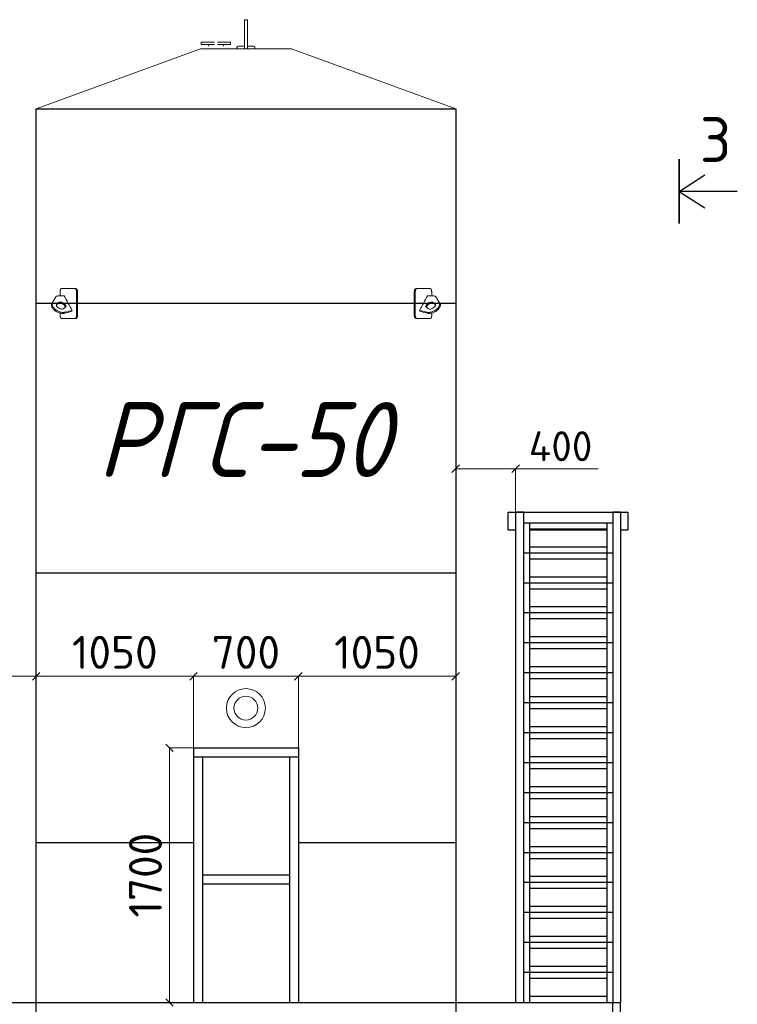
# Model space of a CAD drawing. Header units: millimetres. Extents: x -34827 to 118056, y 11959 to 116489.
# Tile 100 of 105: x 81299 to 86089, y 94145 to 100717. Entities that reach past the tile are written whole.
import ezdxf

# ---------------------------------------------------------------- set-up
doc = ezdxf.new("R2010")
doc.units = ezdxf.units.MM
doc.layers.add('SV-DIM-MECH', color=7, linetype='Continuous')
doc.layers.add('Резервуар', color=7, linetype='Continuous')
doc.layers.add('Размеры', color=7, linetype='Continuous', lineweight=15)
doc.styles.get("Standard").update_dxf_attribs({"font": 'isocpeur.ttf'})
doc.styles.add('Геннадий 1000', font='isocpeur.ttf', dxfattribs={"height": 300})
doc.styles.add('СПДС B', font='isocpeur.ttf', dxfattribs={"width": 0.9, "oblique": 15, "height": 50})
doc.dimstyles.new('Размер 1000', dxfattribs={"dimtxt": 300, "dimasz": 50, "dimexe": 0.18, "dimexo": 0.0625, "dimgap": 50, "dimtad": 1, "dimdec": 0, "dimrnd": 1, "dimzin": 0, "dimdsep": 46, "dimtxsty": 'Standard', "dimblk": 'OBLIQUE', "dimcen": -0.09, "dimclrd": 5, "dimclre": 5, "dimclrt": 5, "dimadec": 0, "dimazin": 0, "dimtfac": 1, "dimtdec": 0, "dimtofl": 0, "dimtmove": 0, "dimatfit": 3, "dimldrblk": 'OBLIQUE', "dimfxl": 1, "dimtolj": 1, "dimtzin": 0, "dimlwd": 13, "dimlwe": 13, "dimarcsym": 0})

# ---------------------------------------------------------------- blocks, each defined once
blk = doc.blocks.new('_Oblique')
at = {"color": 0, "linetype": 'ByBlock', "lineweight": -2}
blk.add_line((-0.5, -0.5), (0.5, 0.5), dxfattribs=at)
blk = doc.blocks.new('*D137')
at = {"layer": 'Defpoints', "color": 0, "transparency": 16777216}
for p in [(82298.7, 95857), (82459.2, 95857), (82459.2, 94157)]:
    blk.add_point(p, dxfattribs=at)
at = {"layer": 'Размеры', "color": 5, "lineweight": 13, "transparency": 16777216}
for p, q in [((82459.1, 95857), (82298.5, 95857)), ((82298.7, 94157), (82298.7, 95857)), ((82459.1, 94157), (82298.5, 94157))]:
    blk.add_line(p, q, dxfattribs=at)
at = {"layer": 'Размеры', "color": 5, "lineweight": 13, "transparency": 16777216, "xscale": 50, "yscale": 50, "zscale": 50}
for p, rotation in [((82298.7, 95857), 90), ((82298.7, 94157), 270)]:
    blk.add_blockref('_Oblique', p, dxfattribs=dict(at, rotation=rotation))
at = {"layer": 'Размеры', "color": 5, "transparency": 16777216, "insert": (82138.7, 95007), "char_height": 220, "attachment_point": 5, "rotation": 90}
blk.add_mtext('\\A1;1700', dxfattribs=at)
blk = doc.blocks.new('*D138')
at = {"layer": 'Defpoints', "color": 0, "transparency": 16777216}
for p in [(83159.2, 96334.3), (82459.2, 95857), (83159.2, 95857)]:
    blk.add_point(p, dxfattribs=at)
at = {"layer": 'Размеры', "color": 5, "lineweight": 13, "transparency": 16777216}
for p, q in [((82459.2, 95857.1), (82459.2, 96334.4)), ((82459.2, 96334.3), (83159.2, 96334.3)), ((83159.2, 95857.1), (83159.2, 96334.4))]:
    blk.add_line(p, q, dxfattribs=at)
at = {"layer": 'Размеры', "color": 5, "lineweight": 13, "transparency": 16777216, "xscale": 50, "yscale": 50, "zscale": 50, "rotation": 180}
blk.add_blockref('_Oblique', (82459.2, 96334.3), dxfattribs=at)
at = {"layer": 'Размеры', "color": 5, "lineweight": 13, "transparency": 16777216, "xscale": 50, "yscale": 50, "zscale": 50}
blk.add_blockref('_Oblique', (83159.2, 96334.3), dxfattribs=at)
at = {"layer": 'Размеры', "color": 5, "transparency": 16777216, "insert": (82809.2, 96494.3), "char_height": 220, "attachment_point": 5}
blk.add_mtext('\\A1;700', dxfattribs=at)
blk = doc.blocks.new('*D139')
at = {"layer": 'Defpoints', "color": 0, "transparency": 16777216}
for p in [(81409.2, 96334.3), (80609.2, 96122), (81409.2, 96122)]:
    blk.add_point(p, dxfattribs=at)
at = {"layer": 'SV-DIM-MECH', "color": 5, "lineweight": 13, "transparency": 16777216}
for p, q in [((80609.2, 96122.1), (80609.2, 96334.4)), ((80609.2, 96334.3), (81409.2, 96334.3)), ((81409.2, 96122.1), (81409.2, 96334.4))]:
    blk.add_line(p, q, dxfattribs=at)
at = {"layer": 'SV-DIM-MECH', "color": 5, "lineweight": 13, "transparency": 16777216, "xscale": 50, "yscale": 50, "zscale": 50, "rotation": 180}
blk.add_blockref('_Oblique', (80609.2, 96334.3), dxfattribs=at)
at = {"layer": 'SV-DIM-MECH', "color": 5, "lineweight": 13, "transparency": 16777216, "xscale": 50, "yscale": 50, "zscale": 50}
blk.add_blockref('_Oblique', (81409.2, 96334.3), dxfattribs=at)
at = {"layer": 'SV-DIM-MECH', "color": 5, "transparency": 16777216, "insert": (81009.2, 96484.3), "char_height": 200, "attachment_point": 5}
blk.add_mtext('\\A1;800', dxfattribs=at)
blk = doc.blocks.new('*D142')
at = {"layer": 'Defpoints', "color": 0, "transparency": 16777216}
for p in [(84609.2, 97720), (84209.2, 96122), (84609.2, 96122)]:
    blk.add_point(p, dxfattribs=at)
at = {"layer": 'SV-DIM-MECH', "color": 5, "lineweight": 13, "transparency": 16777216}
for p, q in [((84209.2, 96122.1), (84209.2, 97720.2)), ((84209.2, 97720), (84609.2, 97720)), ((84609.2, 96122.1), (84609.2, 97720.2)), ((84609.2, 97720), (85159.2, 97720))]:
    blk.add_line(p, q, dxfattribs=at)
at = {"layer": 'SV-DIM-MECH', "color": 5, "lineweight": 13, "transparency": 16777216, "xscale": 50, "yscale": 50, "zscale": 50, "rotation": 180}
blk.add_blockref('_Oblique', (84209.2, 97720), dxfattribs=at)
at = {"layer": 'SV-DIM-MECH', "color": 5, "lineweight": 13, "transparency": 16777216, "xscale": 50, "yscale": 50, "zscale": 50}
blk.add_blockref('_Oblique', (84609.2, 97720), dxfattribs=at)
at = {"layer": 'SV-DIM-MECH', "color": 5, "transparency": 16777216, "insert": (84909.2, 97870), "char_height": 200, "attachment_point": 5}
blk.add_mtext('\\A1;400', dxfattribs=at)
blk = doc.blocks.new('*D161')
at = {"layer": 'Defpoints', "color": 0, "transparency": 16777216}
for p in [(82459.2, 96334.3), (82459.2, 96122), (81409.2, 95857)]:
    blk.add_point(p, dxfattribs=at)
at = {"layer": 'Размеры', "color": 5, "lineweight": 13, "transparency": 16777216}
for p, q in [((81409.2, 95857.1), (81409.2, 96334.4)), ((81409.2, 96334.3), (82459.2, 96334.3)), ((82459.2, 96122.1), (82459.2, 96334.4))]:
    blk.add_line(p, q, dxfattribs=at)
at = {"layer": 'Размеры', "color": 5, "lineweight": 13, "transparency": 16777216, "xscale": 50, "yscale": 50, "zscale": 50, "rotation": 180}
blk.add_blockref('_Oblique', (81409.2, 96334.3), dxfattribs=at)
at = {"layer": 'Размеры', "color": 5, "lineweight": 13, "transparency": 16777216, "xscale": 50, "yscale": 50, "zscale": 50}
blk.add_blockref('_Oblique', (82459.2, 96334.3), dxfattribs=at)
at = {"layer": 'Размеры', "color": 5, "transparency": 16777216, "insert": (81934.2, 96494.3), "char_height": 220, "attachment_point": 5}
blk.add_mtext('\\A1;1050', dxfattribs=at)
blk = doc.blocks.new('*D162')
at = {"layer": 'Defpoints', "color": 0, "transparency": 16777216}
for p in [(84209.2, 96334.3), (84209.2, 96122), (83159.2, 95857)]:
    blk.add_point(p, dxfattribs=at)
at = {"layer": 'Размеры', "color": 5, "lineweight": 13, "transparency": 16777216}
for p, q in [((83159.2, 95857.1), (83159.2, 96334.4)), ((83159.2, 96334.3), (84209.2, 96334.3)), ((84209.2, 96122.1), (84209.2, 96334.4))]:
    blk.add_line(p, q, dxfattribs=at)
at = {"layer": 'Размеры', "color": 5, "lineweight": 13, "transparency": 16777216, "xscale": 50, "yscale": 50, "zscale": 50, "rotation": 180}
blk.add_blockref('_Oblique', (83159.2, 96334.3), dxfattribs=at)
at = {"layer": 'Размеры', "color": 5, "lineweight": 13, "transparency": 16777216, "xscale": 50, "yscale": 50, "zscale": 50}
blk.add_blockref('_Oblique', (84209.2, 96334.3), dxfattribs=at)
at = {"layer": 'Размеры', "color": 5, "transparency": 16777216, "insert": (83684.2, 96494.3), "char_height": 220, "attachment_point": 5}
blk.add_mtext('\\A1;1050', dxfattribs=at)

msp = doc.modelspace()

# ---------------------------------------------------------------- linework, layer by layer
at = {"lineweight": 30}
msp.add_line((85701.0725, 99356.1605), (85701.0725, 99785.0804), dxfattribs=at)
for p, q in [((85701.0725, 99785.0804), (85701.0725, 99356.1605)), ((85701.0725, 99570.6205), (85871.1779, 99680.4293)), ((86088.7569, 99570.6205), (85701.0725, 99570.6205)), ((85701.0725, 99570.6205), (85871.1779, 99460.8117))]:
    msp.add_line(p, q)
at = {"layer": 'Размеры', "lineweight": 30}
for p, q in [((84661.1744, 97430.0446), (84609.1744, 97430.0446)), ((84609.1744, 97430.0446), (84609.1744, 94157.0324)), ((84661.1744, 97430.0446), (84661.1744, 94157.0324)), ((85257.1744, 97430.0446), (85257.1744, 94157.0324)), ((85309.1744, 97430.0446), (85257.1744, 97430.0446)), ((85309.1744, 97430.0446), (85309.1744, 94157.0324)), ((85257.1744, 97357.0324), (84661.1744, 97357.0324)), ((84701.1744, 97357.0324), (84701.1744, 97157.0324)), ((85217.1744, 97357.0324), (85217.1744, 97157.0324)), ((85217.1744, 97317.0324), (84701.1744, 97317.0324)), ((85257.1744, 97157.0324), (84661.1744, 97157.0324)), ((85217.1744, 97197.0324), (84701.1744, 97197.0324)), ((84701.1744, 97157.0324), (84701.1744, 96957.0324)), ((85217.1744, 97157.0324), (85217.1744, 96957.0324)), ((85217.1744, 97117.0324), (84701.1744, 97117.0324)), ((85257.1744, 96957.0324), (84661.1744, 96957.0324)), ((85217.1744, 96997.0324), (84701.1744, 96997.0324)), ((84701.1744, 96957.0324), (84701.1744, 96757.0324)), ((85217.1744, 96957.0324), (85217.1744, 96757.0324)), ((85217.1744, 96917.0324), (84701.1744, 96917.0324)), ((85257.1744, 96757.0324), (84661.1744, 96757.0324)), ((85217.1744, 96797.0324), (84701.1744, 96797.0324)), ((84701.1744, 96757.0324), (84701.1744, 96557.0324)), ((85217.1744, 96757.0324), (85217.1744, 96557.0324)), ((85217.1744, 96717.0324), (84701.1744, 96717.0324)), ((85257.1744, 96557.0324), (84661.1744, 96557.0324)), ((85217.1744, 96597.0324), (84701.1744, 96597.0324)), ((84701.1744, 96557.0324), (84701.1744, 96357.0324)), ((85217.1744, 96557.0324), (85217.1744, 96357.0324)), ((85217.1744, 96517.0324), (84701.1744, 96517.0324)), ((85257.1744, 96357.0324), (84661.1744, 96357.0324)), ((85217.1744, 96397.0324), (84701.1744, 96397.0324)), ((84701.1744, 96357.0324), (84701.1744, 96157.0324)), ((85217.1744, 96357.0324), (85217.1744, 96157.0324)), ((85217.1744, 96317.0324), (84701.1744, 96317.0324)), ((85257.1744, 96157.0324), (84661.1744, 96157.0324)), ((85217.1744, 96197.0324), (84701.1744, 96197.0324)), ((84701.1744, 96157.0324), (84701.1744, 95957.0324)), ((85217.1744, 96157.0324), (85217.1744, 95957.0324)), ((85217.1744, 96117.0324), (84701.1744, 96117.0324)), ((85257.1744, 95957.0324), (84661.1744, 95957.0324)), ((85217.1744, 95997.0324), (84701.1744, 95997.0324)), ((84701.1744, 95957.0324), (84701.1744, 95757.0324)), ((85217.1744, 95957.0324), (85217.1744, 95757.0324)), ((85217.1744, 95917.0324), (84701.1744, 95917.0324)), ((82459.1744, 95857.0324), (83159.1744, 95857.0324)), ((82459.1744, 95857.0324), (82459.1744, 94157.0324)), ((83159.1744, 95857.0324), (83159.1744, 94157.0324)), ((82459.1744, 95797.0324), (83159.1744, 95797.0324)), ((82519.1744, 95797.0324), (82519.1744, 94157.0324)), ((83099.1744, 95797.0324), (83099.1744, 94157.0324)), ((85257.1744, 95757.0324), (84661.1744, 95757.0324)), ((85217.1744, 95797.0324), (84701.1744, 95797.0324)), ((84701.1744, 95757.0324), (84701.1744, 95557.0324)), ((85217.1744, 95757.0324), (85217.1744, 95557.0324)), ((85217.1744, 95717.0324), (84701.1744, 95717.0324)), ((85257.1744, 95557.0324), (84661.1744, 95557.0324)), ((85217.1744, 95597.0324), (84701.1744, 95597.0324)), ((84701.1744, 95557.0324), (84701.1744, 95357.0324)), ((85217.1744, 95557.0324), (85217.1744, 95357.0324)), ((85217.1744, 95517.0324), (84701.1744, 95517.0324)), ((85217.1744, 95397.0324), (84701.1744, 95397.0324)), ((85257.1744, 95357.0324), (84661.1744, 95357.0324)), ((84701.1744, 95357.0324), (84701.1744, 95157.0324)), ((85217.1744, 95317.0324), (84701.1744, 95317.0324)), ((85217.1744, 95357.0324), (85217.1744, 95157.0324)), ((85217.1744, 95197.0324), (84701.1744, 95197.0324)), ((85257.1744, 95157.0324), (84661.1744, 95157.0324)), ((84701.1744, 95157.0324), (84701.1744, 94957.0324)), ((85217.1744, 95117.0324), (84701.1744, 95117.0324)), ((85217.1744, 95157.0324), (85217.1744, 94957.0324)), ((83099.1744, 95007.0324), (82519.1744, 95007.0324)), ((85217.1744, 94997.0324), (84701.1744, 94997.0324)), ((83099.1744, 94947.0324), (82519.1744, 94947.0324)), ((85257.1744, 94957.0324), (84661.1744, 94957.0324)), ((84701.1744, 94957.0324), (84701.1744, 94757.0324)), ((85217.1744, 94917.0324), (84701.1744, 94917.0324)), ((85217.1744, 94957.0324), (85217.1744, 94757.0324)), ((85217.1744, 94797.0324), (84701.1744, 94797.0324)), ((85257.1744, 94757.0324), (84661.1744, 94757.0324)), ((84701.1744, 94757.0324), (84701.1744, 94557.0324)), ((85217.1744, 94717.0324), (84701.1744, 94717.0324)), ((85217.1744, 94757.0324), (85217.1744, 94557.0324)), ((85217.1744, 94597.0324), (84701.1744, 94597.0324)), ((85257.1744, 94557.0324), (84661.1744, 94557.0324)), ((84701.1744, 94557.0324), (84701.1744, 94357.0324)), ((85217.1744, 94517.0324), (84701.1744, 94517.0324)), ((85217.1744, 94557.0324), (85217.1744, 94357.0324)), ((85217.1744, 94397.0324), (84701.1744, 94397.0324)), ((85257.1744, 94357.0324), (84661.1744, 94357.0324)), ((84701.1744, 94357.0324), (84701.1744, 94157.0324)), ((85217.1744, 94317.0324), (84701.1744, 94317.0324)), ((85217.1744, 94357.0324), (85217.1744, 94157.0324)), ((85217.1744, 94197.0324), (84701.1744, 94197.0324)), ((85257.1744, 93457.0324), (85257.1744, 94157.0324)), ((85309.1744, 93457.0324), (85309.1744, 94157.0324))]:
    msp.add_line(p, q, dxfattribs=at)
for points in [[(84609.1744, 97310.0446), (84559.1744, 97310.0446), (84559.1744, 97430.0446), (85359.1744, 97430.0446), (85359.1744, 97310.0446), (85309.1744, 97310.0446)], [(85217.1744, 97310.0446), (84701.1744, 97310.0446)], [(69509.1744, 94105.0324), (69509.1744, 94157.0324), (85309.1744, 94157.0324)]]:
    msp.add_lwpolyline(points, dxfattribs=at)
at = {"layer": 'Размеры', "color": 6}
for radius in [130, 79.5]:
    msp.add_circle((82809.1744, 96122.0324), radius, dxfattribs=at)
at = {"layer": 'Резервуар', "color": 6, "lineweight": 20}
for p, q in [((82559.1744, 100541.0324), (82559.1744, 100551.0324)), ((82659.1744, 100541.0324), (82659.1744, 100551.0324))]:
    msp.add_line(p, q, dxfattribs=at)
at = {"layer": 'Резервуар', "color": 6}
for p, q in [((84209.1744, 98822.0324), (81409.1744, 98822.0324)), ((84209.1744, 97022.0324), (81409.1744, 97022.0324)), ((82459.1744, 95222.0324), (81409.1744, 95222.0324)), ((84209.1744, 95222.0324), (83159.1744, 95222.0324))]:
    msp.add_line(p, q, dxfattribs=at)
at = {"layer": 'Резервуар', "color": 6, "lineweight": 20}
for points in [[(82799.1744, 100522.0324), (82799.1744, 100717.0324), (82819.1744, 100717.0324), (82819.1744, 100522.0324)], [(82599.1744, 100567.0324), (82511.1744, 100567.0324), (82511.1744, 100551.0324), (82599.1744, 100551.0324)], [(82619.1744, 100567.0324), (82707.1744, 100567.0324), (82707.1744, 100551.0324), (82619.1744, 100551.0324)], [(81409.1744, 100122.0324), (82505.5798, 100522.0324), (83112.7691, 100522.0324), (84209.1744, 100122.0324)]]:
    msp.add_lwpolyline(points, dxfattribs=at)
for points in [[(82749.1744, 100522.0324), (82749.1744, 100531.0324, -0.414213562), (82759.1744, 100541.0324), (82799.1744, 100541.0324)], [(82819.1744, 100541.0324), (82859.1744, 100541.0324, -0.414213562), (82869.1744, 100531.0324), (82869.1744, 100522.0324)]]:
    msp.add_lwpolyline(points, format="xyb", dxfattribs=at)
at = {"layer": 'Резервуар', "color": 6}
msp.add_lwpolyline([(81409.1744, 92122.0324), (81409.1744, 100122.0324), (84209.1744, 100122.0324), (84209.1744, 92122.0324)], close=True, dxfattribs=at)
at = {"layer": 'Резервуар', "color": 6, "lineweight": 20}
for points, knots in [([(81569.3295, 98874.4632), (81569.3295, 98883.653), (81569.3295, 98892.8427), (81569.3295, 98902.0324), (81569.3295, 98902.9763), (81569.3851, 98904.5877), (81569.5856, 98906.7095), (81569.85, 98908.5778), (81570.2175, 98910.4729), (81570.6871, 98912.2758), (81571.2025, 98913.8559), (81571.7123, 98915.1603), (81572.2714, 98916.3663), (81572.853, 98917.4328), (81573.5485, 98918.5153), (81574.2525, 98919.4118), (81575.1351, 98920.327), (81575.8766, 98920.9193), (81576.6271, 98921.3692), (81577.0285, 98921.5619), (81577.4578, 98921.7331), (81577.846, 98921.8594), (81578.399, 98921.9804), (81578.8399, 98922.0268), (81579.1216, 98922.0324), (81579.188, 98922.0324), (81608.3965, 98922.0324), (81637.605, 98922.0324), (81666.8135, 98922.0324)], [0, 0, 0, 0, 1, 1, 1, 1.090129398, 1.153904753, 1.206147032, 1.27577862, 1.348381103, 1.400985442, 1.457045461, 1.507643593, 1.559393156, 1.609163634, 1.677663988, 1.720267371, 1.800935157, 1.83142901, 1.870864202, 1.880287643, 1.915806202, 1.946869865, 1.987516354, 2, 2, 2, 3, 3, 3, 3]), ([(81678.8064, 98902.0324), (81678.8064, 98848.6991), (81678.8064, 98795.3658), (81678.8064, 98742.0324), (81678.8064, 98741.1934), (81678.7449, 98739.5819), (81678.5057, 98737.456), (81678.2012, 98735.7232), (81677.83, 98734.0921), (81677.3437, 98732.4245), (81676.7249, 98730.7602), (81676.0765, 98729.3314), (81675.4054, 98728.0868), (81674.6996, 98726.973), (81673.9057, 98725.9066), (81673.0277, 98724.9224), (81672.1609, 98724.1319), (81671.3146, 98723.4942), (81670.6023, 98723.0558), (81669.8784, 98722.6957), (81669.3957, 98722.503), (81668.8804, 98722.3318), (81668.4152, 98722.2055), (81667.7932, 98722.0917), (81667.2679, 98722.041), (81666.9329, 98722.0324), (81666.8135, 98722.0324), (81668.9364, 98722.0324), (81671.0594, 98722.0324), (81673.1823, 98722.0324), (81673.6183, 98722.0324), (81674.4279, 98722.1075), (81675.6075, 98722.4213), (81676.6444, 98722.8693), (81677.5882, 98723.4273), (81678.4317, 98724.0517), (81679.1325, 98724.6805), (81679.8071, 98725.3772), (81680.5359, 98726.236), (81681.4598, 98727.5404), (81682.3599, 98729.1329), (81683.0859, 98730.7481), (81683.6454, 98732.2513), (81684.1009, 98733.7343), (81684.5321, 98735.5021), (81684.8139, 98737.092), (81685.0533, 98739.0094), (81685.1574, 98740.5295), (81685.1745, 98741.7166), (81685.1745, 98742.0324), (81685.1745, 98795.3658), (81685.1745, 98848.6991), (81685.1745, 98902.0324), (81685.1745, 98902.8715), (81685.113, 98904.483), (81684.8738, 98906.6089), (81684.5693, 98908.3417), (81684.1981, 98909.9728), (81683.7118, 98911.6404), (81683.093, 98913.3047), (81682.4446, 98914.7335), (81681.7735, 98915.9781), (81681.0677, 98917.0919), (81680.2739, 98918.1583), (81679.396, 98919.1425), (81678.5292, 98919.933), (81677.6829, 98920.5707), (81676.9707, 98921.0091), (81676.2468, 98921.3692), (81675.7642, 98921.5619), (81675.249, 98921.7331), (81674.7838, 98921.8594), (81674.1618, 98921.9732), (81673.6365, 98922.0239), (81673.3016, 98922.0324), (81673.1823, 98922.0324), (81671.0594, 98922.0324), (81668.9364, 98922.0324), (81666.8135, 98922.0324), (81667.2496, 98922.0324), (81668.0593, 98921.9574), (81669.239, 98921.6436), (81670.276, 98921.1956), (81671.2198, 98920.6376), (81672.0633, 98920.0132), (81672.7643, 98919.3844), (81673.4389, 98918.6877), (81674.1677, 98917.8289), (81675.0916, 98916.5245), (81675.9917, 98914.932), (81676.7178, 98913.3168), (81677.2772, 98911.8136), (81677.7328, 98910.3306), (81678.164, 98908.5628), (81678.4458, 98906.9728), (81678.6852, 98905.0555), (81678.7893, 98903.5354), (81678.8064, 98902.3483), (81678.8064, 98902.0324)], [0, 0, 0, 0, 1, 1, 1, 1.080128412, 1.153904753, 1.206147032, 1.252313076, 1.32023682, 1.382728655, 1.438760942, 1.490849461, 1.54211593, 1.593097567, 1.652841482, 1.71027634, 1.750312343, 1.800935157, 1.83142901, 1.870864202, 1.880287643, 1.915806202, 1.946869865, 1.981143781, 2, 2, 2, 3, 3, 3, 3.070109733, 3.130030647, 3.19123557, 3.241266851, 3.28981091, 3.33831552, 3.367962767, 3.416097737, 3.48018008, 3.560174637, 3.62422589, 3.672298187, 3.728683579, 3.782936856, 3.854166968, 3.88661906, 3.969832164, 4, 4, 4, 5, 5, 5, 5.080128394, 5.153904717, 5.206146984, 5.252313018, 5.320236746, 5.382728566, 5.438760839, 5.490849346, 5.542115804, 5.593097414, 5.652841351, 5.710276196, 5.750312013, 5.800934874, 5.831428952, 5.870863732, 5.880286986, 5.915805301, 5.946869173, 5.981143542, 6, 6, 6, 7, 7, 7, 7.070109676, 7.130029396, 7.191234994, 7.241266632, 7.289810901, 7.338315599, 7.367962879, 7.416097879, 7.480180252, 7.560174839, 7.624226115, 7.672298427, 7.728683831, 7.78293711, 7.854167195, 7.886619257, 7.969832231, 8, 8, 8, 8]), ([(83939.5425, 98902.0324), (83939.5425, 98848.6991), (83939.5425, 98795.3658), (83939.5425, 98742.0324), (83939.5425, 98741.1934), (83939.604, 98739.5819), (83939.8432, 98737.456), (83940.1477, 98735.7232), (83940.5189, 98734.0921), (83941.0052, 98732.4245), (83941.624, 98730.7602), (83942.2724, 98729.3314), (83942.9435, 98728.0868), (83943.6493, 98726.973), (83944.4432, 98725.9066), (83945.3212, 98724.9224), (83946.188, 98724.1319), (83947.0343, 98723.4942), (83947.7466, 98723.0558), (83948.4705, 98722.6957), (83948.9532, 98722.503), (83949.4685, 98722.3318), (83949.9337, 98722.2055), (83950.5557, 98722.0917), (83951.081, 98722.041), (83951.416, 98722.0324), (83951.5354, 98722.0324), (83949.4125, 98722.0324), (83947.2895, 98722.0324), (83945.1666, 98722.0324), (83944.7306, 98722.0324), (83943.921, 98722.1075), (83942.7414, 98722.4213), (83941.7045, 98722.8693), (83940.7607, 98723.4273), (83939.9172, 98724.0517), (83939.2164, 98724.6805), (83938.5418, 98725.3772), (83937.813, 98726.236), (83936.8891, 98727.5404), (83935.989, 98729.1329), (83935.263, 98730.7481), (83934.7035, 98732.2513), (83934.248, 98733.7343), (83933.8168, 98735.5021), (83933.535, 98737.092), (83933.2956, 98739.0094), (83933.1915, 98740.5295), (83933.1744, 98741.7166), (83933.1744, 98742.0324), (83933.1744, 98795.3658), (83933.1744, 98848.6991), (83933.1744, 98902.0324), (83933.1744, 98902.8715), (83933.2359, 98904.483), (83933.4751, 98906.6089), (83933.7796, 98908.3417), (83934.1508, 98909.9728), (83934.6371, 98911.6404), (83935.2559, 98913.3047), (83935.9043, 98914.7335), (83936.5754, 98915.9781), (83937.2811, 98917.0919), (83938.075, 98918.1583), (83938.9529, 98919.1425), (83939.8197, 98919.933), (83940.666, 98920.5707), (83941.3782, 98921.0091), (83942.1021, 98921.3692), (83942.5847, 98921.5619), (83943.0999, 98921.7331), (83943.5651, 98921.8594), (83944.1871, 98921.9732), (83944.7124, 98922.0239), (83945.0473, 98922.0324), (83945.1666, 98922.0324), (83947.2895, 98922.0324), (83949.4125, 98922.0324), (83951.5354, 98922.0324), (83951.0993, 98922.0324), (83950.2896, 98921.9574), (83949.1099, 98921.6436), (83948.0729, 98921.1956), (83947.1291, 98920.6376), (83946.2856, 98920.0132), (83945.5846, 98919.3844), (83944.91, 98918.6877), (83944.1812, 98917.8289), (83943.2573, 98916.5245), (83942.3572, 98914.932), (83941.6311, 98913.3168), (83941.0717, 98911.8136), (83940.6161, 98910.3306), (83940.1849, 98908.5628), (83939.9031, 98906.9728), (83939.6637, 98905.0555), (83939.5596, 98903.5354), (83939.5425, 98902.3483), (83939.5425, 98902.0324)], [0, 0, 0, 0, 1, 1, 1, 1.080128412, 1.153904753, 1.206147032, 1.252313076, 1.32023682, 1.382728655, 1.438760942, 1.490849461, 1.54211593, 1.593097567, 1.652841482, 1.71027634, 1.750312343, 1.800935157, 1.83142901, 1.870864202, 1.880287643, 1.915806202, 1.946869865, 1.981143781, 2, 2, 2, 3, 3, 3, 3.070109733, 3.130030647, 3.19123557, 3.241266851, 3.28981091, 3.33831552, 3.367962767, 3.416097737, 3.48018008, 3.560174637, 3.62422589, 3.672298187, 3.728683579, 3.782936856, 3.854166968, 3.88661906, 3.969832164, 4, 4, 4, 5, 5, 5, 5.080128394, 5.153904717, 5.206146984, 5.252313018, 5.320236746, 5.382728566, 5.438760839, 5.490849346, 5.542115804, 5.593097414, 5.652841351, 5.710276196, 5.750312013, 5.800934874, 5.831428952, 5.870863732, 5.880286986, 5.915805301, 5.946869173, 5.981143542, 6, 6, 6, 7, 7, 7, 7.070109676, 7.130029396, 7.191234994, 7.241266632, 7.289810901, 7.338315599, 7.367962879, 7.416097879, 7.480180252, 7.560174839, 7.624226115, 7.672298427, 7.728683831, 7.78293711, 7.854167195, 7.886619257, 7.969832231, 8, 8, 8, 8]), ([(84049.0194, 98874.4632), (84049.0194, 98883.653), (84049.0194, 98892.8427), (84049.0194, 98902.0324), (84049.0194, 98902.9763), (84048.9638, 98904.5877), (84048.7633, 98906.7095), (84048.4989, 98908.5778), (84048.1314, 98910.4729), (84047.6618, 98912.2758), (84047.1464, 98913.8559), (84046.6366, 98915.1603), (84046.0775, 98916.3663), (84045.4959, 98917.4328), (84044.8003, 98918.5153), (84044.0964, 98919.4118), (84043.2138, 98920.327), (84042.4723, 98920.9193), (84041.7218, 98921.3692), (84041.3204, 98921.5619), (84040.8911, 98921.7331), (84040.5029, 98921.8594), (84039.9499, 98921.9804), (84039.509, 98922.0268), (84039.2273, 98922.0324), (84039.1609, 98922.0324), (84009.9524, 98922.0324), (83980.7439, 98922.0324), (83951.5354, 98922.0324)], [0, 0, 0, 0, 1, 1, 1, 1.090129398, 1.153904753, 1.206147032, 1.27577862, 1.348381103, 1.400985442, 1.457045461, 1.507643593, 1.559393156, 1.609163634, 1.677663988, 1.720267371, 1.800935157, 1.83142901, 1.870864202, 1.880287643, 1.915806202, 1.946869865, 1.987516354, 2, 2, 2, 3, 3, 3, 3]), ([(81649.8005, 98776.6728), (81648.5103, 98774.3157), (81647.2201, 98771.9587), (81645.9299, 98769.6017), (81629.6307, 98765.5672), (81613.3315, 98761.5327), (81597.0323, 98757.4983), (81595.8373, 98757.2394), (81591.8305, 98756.3714), (81584.3861, 98756.0088), (81574.4906, 98756.9982), (81563.6895, 98759.6927), (81552.5991, 98764.0789), (81542.0166, 98769.9179), (81532.6551, 98776.7362), (81524.9205, 98784.0408), (81518.9277, 98791.4626), (81514.6517, 98798.7589), (81512.008, 98805.7816), (81510.9846, 98812.3921), (81511.398, 98818.5708), (81512.982, 98822.1511), (81513.7531, 98823.8943), (81522.8558, 98838.0655), (81531.9584, 98852.2367), (81541.061, 98866.4079), (81542.3494, 98867.9049), (81544.6979, 98870.6338), (81551.2611, 98873.799), (81556.4641, 98874.1923), (81560.0481, 98874.4632), (81572.1226, 98874.4632), (81584.1971, 98874.4632), (81596.2715, 98874.4632), (81614.1145, 98841.8664), (81631.9575, 98809.2696), (81649.8005, 98776.6728), (81633.5013, 98772.6383), (81617.2021, 98768.6038), (81600.9028, 98764.5693), (81599.7079, 98764.3105), (81595.7011, 98763.4425), (81588.2567, 98763.0799), (81578.3612, 98764.0692), (81567.5601, 98766.7638), (81556.4697, 98771.1499), (81545.8872, 98776.9889), (81536.5257, 98783.8072), (81528.7911, 98791.1119), (81522.7983, 98798.5337), (81518.5223, 98805.8299), (81515.8786, 98812.8527), (81514.8551, 98819.4632), (81515.1946, 98824.5358), (81516.0691, 98827.1886), (81516.3529, 98827.9417)], [0, 0, 0, 0, 1, 1, 1, 2, 2, 2, 2.036658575, 2.122919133, 2.22207377, 2.334181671, 2.455718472, 2.578885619, 2.695792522, 2.802239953, 2.897153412, 2.980999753, 3.054971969, 3.12077204, 3.180650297, 3.237462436, 3.237462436, 3.237462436, 4.237462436, 4.237462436, 4.237462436, 4.296097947, 4.344350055, 4.451166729, 4.451166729, 4.451166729, 5.451166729, 5.451166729, 5.451166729, 6.451166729, 6.451166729, 6.451166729, 7.451166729, 7.451166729, 7.451166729, 7.487825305, 7.574085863, 7.6732405, 7.7853484, 7.906885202, 8.030052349, 8.146959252, 8.253406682, 8.348320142, 8.432166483, 8.506138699, 8.571938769, 8.631817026, 8.65596226, 8.65596226, 8.65596226, 8.65596226]), ([(83968.5484, 98776.6728), (83969.8386, 98774.3157), (83971.1288, 98771.9587), (83972.419, 98769.6017), (83988.7182, 98765.5672), (84005.0174, 98761.5327), (84021.3166, 98757.4983), (84022.5116, 98757.2394), (84026.5184, 98756.3714), (84033.9628, 98756.0088), (84043.8583, 98756.9982), (84054.6593, 98759.6927), (84065.7498, 98764.0789), (84076.3323, 98769.9179), (84085.6938, 98776.7362), (84093.4284, 98784.0408), (84099.4212, 98791.4626), (84103.6972, 98798.7589), (84106.3409, 98805.7816), (84107.3643, 98812.3921), (84106.9509, 98818.5708), (84105.3669, 98822.1511), (84104.5958, 98823.8943), (84095.4931, 98838.0655), (84086.3905, 98852.2367), (84077.2879, 98866.4079), (84075.9995, 98867.9049), (84073.651, 98870.6338), (84067.0878, 98873.799), (84061.8848, 98874.1923), (84058.3008, 98874.4632), (84046.2263, 98874.4632), (84034.1518, 98874.4632), (84022.0773, 98874.4632), (84004.2344, 98841.8664), (83986.3914, 98809.2696), (83968.5484, 98776.6728), (83984.8476, 98772.6383), (84001.1468, 98768.6038), (84017.446, 98764.5693), (84018.641, 98764.3105), (84022.6478, 98763.4425), (84030.0922, 98763.0799), (84039.9877, 98764.0692), (84050.7888, 98766.7638), (84061.8792, 98771.1499), (84072.4617, 98776.9889), (84081.8232, 98783.8072), (84089.5578, 98791.1119), (84095.5506, 98798.5337), (84099.8266, 98805.8299), (84102.4703, 98812.8527), (84103.4937, 98819.4632), (84103.1543, 98824.5358), (84102.2797, 98827.1886), (84101.996, 98827.9417)], [0, 0, 0, 0, 1, 1, 1, 2, 2, 2, 2.036658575, 2.122919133, 2.22207377, 2.334181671, 2.455718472, 2.578885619, 2.695792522, 2.802239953, 2.897153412, 2.980999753, 3.054971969, 3.12077204, 3.180650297, 3.237462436, 3.237462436, 3.237462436, 4.237462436, 4.237462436, 4.237462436, 4.296097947, 4.344350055, 4.451166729, 4.451166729, 4.451166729, 5.451166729, 5.451166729, 5.451166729, 6.451166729, 6.451166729, 6.451166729, 7.451166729, 7.451166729, 7.451166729, 7.487825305, 7.574085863, 7.6732405, 7.7853484, 7.906885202, 8.030052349, 8.146959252, 8.253406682, 8.348320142, 8.432166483, 8.506138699, 8.571938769, 8.631817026, 8.65596226, 8.65596226, 8.65596226, 8.65596226]), ([(81602.4557, 98795.291), (81603.5536, 98796.1614), (81606.0045, 98798.1045), (81607.5718, 98802.6863), (81607.1395, 98807.6353), (81605.1699, 98812.5847), (81601.5848, 98817.7128), (81596.3412, 98822.7708), (81589.6145, 98827.2765), (81582.0445, 98830.6007), (81574.5389, 98832.3539), (81567.9938, 98832.4178), (81563.3638, 98831.383), (81561.2112, 98830.157), (81560.5636, 98829.7882), (81556.7196, 98827.3125), (81552.8755, 98824.8369), (81549.0315, 98822.3612), (81547.9335, 98821.4908), (81545.4826, 98819.5478), (81543.9153, 98814.9659), (81544.3476, 98810.017), (81546.3172, 98805.0675), (81549.9022, 98799.9397), (81555.1464, 98794.8803), (81561.8704, 98790.3809), (81569.4506, 98787.0326), (81576.8978, 98785.3633), (81584.2816, 98785.0341), (81588.6072, 98786.8772), (81590.9235, 98787.8641), (81594.7675, 98790.3397), (81598.6116, 98792.8154), (81602.4557, 98795.291)], [0, 0, 0, 0, 0.041440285, 0.092509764, 0.136737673, 0.188598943, 0.250358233, 0.323169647, 0.405938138, 0.491962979, 0.569936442, 0.635369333, 0.68721333, 0.709517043, 0.709517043, 0.709517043, 1.709517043, 1.709517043, 1.709517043, 1.750957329, 1.802026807, 1.846254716, 1.898115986, 1.959875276, 2.03268669, 2.115455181, 2.201480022, 2.279453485, 2.344107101, 2.41863584, 2.41863584, 2.41863584, 3.41863584, 3.41863584, 3.41863584, 3.41863584]), ([(81603.4069, 98796.0563), (81603.5386, 98797.4718), (81603.2431, 98800.6291), (81601.2993, 98805.5137), (81597.7142, 98810.6417), (81592.4706, 98815.6997), (81585.7439, 98820.2054), (81578.1739, 98823.5296), (81570.6683, 98825.2829), (81564.1232, 98825.3467), (81559.4932, 98824.3119), (81557.3406, 98823.0859), (81556.6931, 98822.7171), (81552.849, 98820.2415), (81549.0049, 98817.7658), (81545.1609, 98815.2902), (81544.8468, 98815.066), (81544.5328, 98814.8418), (81544.2188, 98814.6177)], [0, 0, 0, 0, 0.042158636, 0.094019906, 0.155779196, 0.22859061, 0.311359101, 0.397383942, 0.475357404, 0.540790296, 0.592634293, 0.614938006, 0.614938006, 0.614938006, 1.614938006, 1.614938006, 1.614938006, 2.614938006, 2.614938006, 2.614938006, 2.614938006]), ([(84015.8932, 98795.291), (84014.7953, 98796.1614), (84012.3444, 98798.1045), (84010.7771, 98802.6863), (84011.2094, 98807.6353), (84013.179, 98812.5847), (84016.7641, 98817.7128), (84022.0077, 98822.7708), (84028.7344, 98827.2765), (84036.3044, 98830.6007), (84043.81, 98832.3539), (84050.3551, 98832.4178), (84054.9851, 98831.383), (84057.1377, 98830.157), (84057.7853, 98829.7882), (84061.6293, 98827.3125), (84065.4734, 98824.8369), (84069.3174, 98822.3612), (84070.4153, 98821.4908), (84072.8663, 98819.5478), (84074.4336, 98814.9659), (84074.0013, 98810.017), (84072.0317, 98805.0675), (84068.4467, 98799.9397), (84063.2025, 98794.8803), (84056.4784, 98790.3809), (84048.8983, 98787.0326), (84041.451, 98785.3633), (84034.0673, 98785.0341), (84029.7417, 98786.8772), (84027.4254, 98787.8641), (84023.5814, 98790.3397), (84019.7373, 98792.8154), (84015.8932, 98795.291)], [0, 0, 0, 0, 0.041440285, 0.092509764, 0.136737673, 0.188598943, 0.250358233, 0.323169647, 0.405938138, 0.491962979, 0.569936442, 0.635369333, 0.68721333, 0.709517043, 0.709517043, 0.709517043, 1.709517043, 1.709517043, 1.709517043, 1.750957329, 1.802026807, 1.846254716, 1.898115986, 1.959875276, 2.03268669, 2.115455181, 2.201480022, 2.279453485, 2.344107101, 2.41863584, 2.41863584, 2.41863584, 3.41863584, 3.41863584, 3.41863584, 3.41863584]), ([(84014.942, 98796.0563), (84014.8103, 98797.4718), (84015.1058, 98800.6291), (84017.0496, 98805.5137), (84020.6346, 98810.6417), (84025.8783, 98815.6997), (84032.605, 98820.2054), (84040.175, 98823.5296), (84047.6806, 98825.2829), (84054.2257, 98825.3467), (84058.8557, 98824.3119), (84061.0083, 98823.0859), (84061.6558, 98822.7171), (84065.4999, 98820.2415), (84069.344, 98817.7658), (84073.188, 98815.2902), (84073.5021, 98815.066), (84073.8161, 98814.8418), (84074.1301, 98814.6177)], [0, 0, 0, 0, 0.042158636, 0.094019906, 0.155779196, 0.22859061, 0.311359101, 0.397383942, 0.475357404, 0.540790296, 0.592634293, 0.614938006, 0.614938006, 0.614938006, 1.614938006, 1.614938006, 1.614938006, 2.614938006, 2.614938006, 2.614938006, 2.614938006]), ([(81666.8135, 98722.0324), (81637.605, 98722.0324), (81608.3965, 98722.0324), (81579.188, 98722.0324), (81578.8216, 98722.0324), (81578.1429, 98722.1075), (81577.1585, 98722.4213), (81576.2966, 98722.8693), (81575.5151, 98723.4272), (81574.8188, 98724.0517), (81574.242, 98724.6805), (81573.6881, 98725.3772), (81573.091, 98726.236), (81572.3365, 98727.5404), (81571.6041, 98729.1329), (81571.0152, 98730.7481), (81570.5624, 98732.2513), (81570.1944, 98733.7343), (81569.8465, 98735.5021), (81569.6196, 98737.0921), (81569.4191, 98739.0874), (81569.3397, 98740.6092), (81569.3295, 98741.7963), (81569.3295, 98742.0324), (81569.3295, 98747.4732), (81569.3295, 98752.9139), (81569.3295, 98758.3546)], [0, 0, 0, 0, 1, 1, 1, 1.070109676, 1.130029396, 1.191234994, 1.241266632, 1.289810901, 1.338315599, 1.367962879, 1.416097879, 1.480180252, 1.560174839, 1.624226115, 1.672298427, 1.728683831, 1.78293711, 1.854167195, 1.886619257, 1.977442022, 2, 2, 2, 3, 3, 3, 3]), ([(83951.5354, 98722.0324), (83980.7439, 98722.0324), (84009.9524, 98722.0324), (84039.1609, 98722.0324), (84039.5273, 98722.0324), (84040.206, 98722.1075), (84041.1904, 98722.4213), (84042.0523, 98722.8693), (84042.8338, 98723.4272), (84043.5301, 98724.0517), (84044.1069, 98724.6805), (84044.6608, 98725.3772), (84045.2579, 98726.236), (84046.0124, 98727.5404), (84046.7448, 98729.1329), (84047.3337, 98730.7481), (84047.7865, 98732.2513), (84048.1545, 98733.7343), (84048.5023, 98735.5021), (84048.7293, 98737.0921), (84048.9298, 98739.0874), (84049.0092, 98740.6092), (84049.0194, 98741.7963), (84049.0194, 98742.0324), (84049.0194, 98747.4732), (84049.0194, 98752.9139), (84049.0194, 98758.3546)], [0, 0, 0, 0, 1, 1, 1, 1.070109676, 1.130029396, 1.191234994, 1.241266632, 1.289810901, 1.338315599, 1.367962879, 1.416097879, 1.480180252, 1.560174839, 1.624226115, 1.672298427, 1.728683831, 1.78293711, 1.854167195, 1.886619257, 1.977442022, 2, 2, 2, 3, 3, 3, 3])]:
    msp.add_open_spline(points, degree=3, knots=knots, dxfattribs=at)

# ---------------------------------------------------------------- texts
at = {"insert": (86049.3647, 100066.6517), "char_height": 300, "attachment_point": 3, "style": 'Геннадий 1000'}
msp.add_mtext_dynamic_manual_height_columns('3', width=560.253746, gutter_width=12.5, heights=[0], dxfattribs=at)
at = {"layer": 'Резервуар', "color": 6, "insert": (81818.7085, 98164.7113), "char_height": 500, "attachment_point": 1, "style": 'СПДС B'}
msp.add_mtext_dynamic_manual_height_columns('\\pxql;РГС-50', width=839.639194, gutter_width=1250, heights=[0], dxfattribs=at)

# ---------------------------------------------------------------- dimensions: what is measured, and where the dimension line sits
at = {"layer": 'SV-DIM-MECH'}
for base, p1, p2, picture, middle in [((84609.1744, 97720.0302), (84209.1744, 96122.0324), (84609.1744, 96122.0324), '*D142', (84909.1744, 97870.0302)), ((81409.1744, 96334.252), (80609.1744, 96122.0324), (81409.1744, 96122.0324), '*D139', (81009.1744, 96484.252))]:
    dim = msp.add_linear_dim(base=base, p1=p1, p2=p2, dimstyle='Размер 1000', override={"dimtxt": 200}, dxfattribs=at)
    dim.commit()
    dim.dimension.update_dxf_attribs({"geometry": picture, "text_midpoint": middle})
at = {"layer": 'Размеры'}
for base, p1, p2, picture, middle in [((82459.1744, 96334.252), (81409.2369, 95857.0324), (82459.1744, 96122.0324), '*D161', (81934.2057, 96494.252)), ((83159.1744, 96334.252), (82459.1744, 95857.0324), (83159.1744, 95857.0324), '*D138', (82809.1744, 96494.252)), ((84209.1744, 96334.252), (83159.2369, 95857.0324), (84209.1744, 96122.0324), '*D162', (83684.2057, 96494.252))]:
    dim = msp.add_linear_dim(base=base, p1=p1, p2=p2, dimstyle='Размер 1000', override={"dimtxt": 220}, dxfattribs=at)
    dim.commit()
    dim.dimension.update_dxf_attribs({"geometry": picture, "text_midpoint": middle})
dim = msp.add_linear_dim(base=(82298.6578, 95857.0324), p1=(82459.1744, 94157.0324), p2=(82459.1744, 95857.0324), angle=90, dimstyle='Размер 1000', override={"dimtxt": 220}, dxfattribs=at)
dim.commit()
dim.dimension.update_dxf_attribs({"geometry": '*D137', "text_midpoint": (82138.6578, 95007.0324)})

doc.saveas('drawing.dxf')
